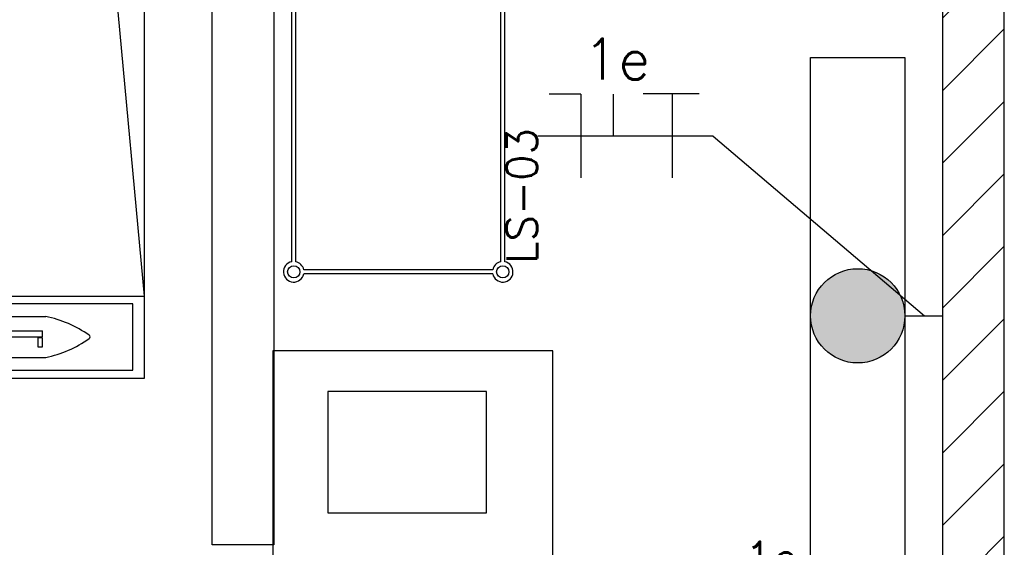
# Model space of a CAD drawing. Extents: x -118.2 to -44.5, y -40.2 to 1.8.
# Tile 47 of 56: x -83 to -80.6, y -17.9 to -16.7. Entities that reach past the tile are written whole.
import ezdxf
from ezdxf.enums import TextEntityAlignment as Align

# ---------------------------------------------------------------- set-up
doc = ezdxf.new("R2010")
doc.units = 0
doc.header["$MEASUREMENT"] = 0
for name, color, linetype in [('calha', 150, 'Continuous'), ('CIRCUITOS', 2, 'Continuous'), ('ILUMINACAO', 1, 'Continuous'), ('LINHA', 40, 'Continuous'), ('PAREDES', 8, 'Continuous'), ('TUB_ELETRICA', 5, 'Continuous')]:
    doc.layers.add(name, color=color, linetype=linetype)
doc.styles.add('20--4-0', font='romans.shx', dxfattribs={"height": 0.08})
doc.styles.add('ROMANS', font='romans')

# ---------------------------------------------------------------- blocks, each defined once
blk = doc.blocks.new('LS-24')
for p, q in [((-153.9977, 59.9637), (-153.5353, 59.9637)), ((-153.9977, 59.7438), (-153.9977, 59.9637)), ((-153.5353, 59.0437), (-153.5353, 59.9637)), ((-153.9733, 59.309), (-153.9277, 59.8025)), ((-153.5353, 59.0437), (-153.6053, 59.8025)), ((-154.0732, 59.2542), (-154.0732, 59.7009)), ((-153.9733, 59.2542), (-153.9733, 59.7009)), ((-154.0732, 59.2542), (-153.9733, 59.2542)), ((-153.9977, 59.0437), (-153.9783, 59.2542)), ((-153.9977, 59.0437), (-153.9977, 59.2542)), ((-153.9977, 59.0437), (-153.5353, 59.0437)), ((-153.5353, 58.8437), (-153.5353, 59.0437)), ((-153.8845, 58.9039), (-153.8845, 58.9839)), ((-153.8745, 58.9939), (-153.7762, 58.9939)), ((-153.8745, 58.9439), (-153.8745, 58.9589)), ((-153.8745, 58.9589), (-153.7838, 58.9589)), ((-153.7838, 58.9439), (-153.7838, 58.9589)), ((-153.8745, 58.9439), (-153.7838, 58.9439)), ((-153.7956, 58.942), (-153.7956, 58.92)), ((-153.7841, 58.942), (-153.7956, 58.942)), ((-153.7841, 58.92), (-153.7841, 58.942)), ((-153.7956, 58.92), (-153.7841, 58.92)), ((-153.8745, 58.8939), (-153.7762, 58.8939)), ((-153.9977, 58.8437), (-153.5353, 58.8437))]:
    blk.add_line(p, q)
blk.add_lwpolyline([(-154.0632, 58.8437), (-153.9625, 58.8437), (-153.9625, 59.0437), (-154.0632, 59.0437)], close=True)
blk.add_lwpolyline([(-153.9625, 58.8628), (-153.5634, 58.8628), (-153.5634, 59.0244), (-153.9625, 59.0244)])
for centre, radius, start, end in [((-153.7665, 59.8025), 0.1612, 360, 180), ((-154.0232, 59.7009), 0.05, 0, 180), ((-153.8745, 58.9839), 0.01, 90, 180), ((-153.8345, 58.7139), 0.286, 54.9334, 78.2364), ((-153.8345, 59.1739), 0.286, 281.7636, 305.0666), ((-153.6731, 58.9439), 0.005, 305.0666, 54.9334), ((-153.8745, 58.9039), 0.01, 180, 270)]:
    blk.add_arc(centre, radius, start, end)
at = {"style": '20--4-0', "text_generation_flag": 6}
blk.add_text('LS-24', height=0.075, rotation=180, dxfattribs=at).set_placement((-153.9648, 60.0061))
blk = doc.blocks.new('LS-19')
for p, q in [((-133.1754, 59.67), (-133.8587, 59.67)), ((-133.8587, 59.67), (-133.8587, 59.0725)), ((-133.1754, 58.0044), (-133.1754, 59.67)), ((-133.3377, 59.5712), (-133.7248, 59.5712)), ((-133.7248, 59.5712), (-133.7248, 59.275)), ((-133.3377, 59.275), (-133.3377, 59.5712)), ((-133.7248, 59.275), (-133.3377, 59.275))]:
    blk.add_line(p, q)
blk = doc.blocks.new('LS-03')
at = {"layer": 'PAREDES'}
for p, q in [((-19.2767, 20.4556), (-18.1357, 20.4556)), ((-19.2767, 20.4456), (-18.1357, 20.4456)), ((-19.3062, 19.965), (-19.3062, 20.4261)), ((-19.2962, 19.965), (-19.2962, 20.4261)), ((-18.1162, 19.965), (-18.1162, 20.4261)), ((-18.1062, 19.965), (-18.1062, 20.4261)), ((-19.2767, 19.9456), (-18.1357, 19.9456)), ((-19.2767, 19.9356), (-18.1357, 19.9356))]:
    blk.add_line(p, q, dxfattribs=at)
for centre in [(-19.3012, 20.4506), (-18.1112, 20.4506), (-19.3012, 19.9406), (-18.1112, 19.9406)]:
    blk.add_circle(centre, 0.015, dxfattribs=at)
for centre, start, end in [((-19.3012, 20.4506), 11.537, 258.463), ((-18.1112, 20.4506), 281.537, 168.463), ((-19.3012, 20.4506), 281.537, 348.463), ((-18.1112, 20.4506), 191.537, 258.463), ((-19.3012, 19.9406), 101.537, 348.463), ((-19.3012, 19.9406), 11.537, 78.463), ((-18.1112, 19.9406), 191.537, 78.463), ((-18.1112, 19.9406), 101.537, 168.463)]:
    blk.add_arc(centre, 0.025, start, end, dxfattribs=at)
at = {"layer": 'PAREDES', "style": '20--4-0'}
blk.add_text('LS-03', height=0.075, dxfattribs=at).set_placement((-19.2817, 19.8567))
blk = doc.blocks.new('LF4X408')
for p, q in [((-630, 115), (630, 115)), ((-630, -115), (-630, 115)), ((630, 115), (630, -115)), ((630, -115), (-630, -115))]:
    blk.add_line(p, q)
blk.add_circle((0, 0), 115)
at = {"style": 'ROMANS', "flags": 8}
for tag, p in [('009', (590.9, 199.3)), ('001', (-624, -200.4))]:
    blk.add_attdef(tag, text='', height=80, dxfattribs=at).set_placement(p, align=Align.MIDDLE_CENTER)
blk.add_attdef('020', text='', height=80, dxfattribs=at).set_placement((565.7, -164.1), align=Align.TOP_LEFT)

msp = doc.modelspace()

# ---------------------------------------------------------------- hatches: boundary and pattern name
at = {"layer": 'calha'}
h = msp.add_hatch(dxfattribs=at)
h.set_pattern_fill('ANSI31', color=256, style=0)
h.set_pattern_definition([(45, (-92.47007, 71.10702), (-0.08838835, 0.08838835), [])])
h.paths.add_polyline_path([(-80.7021, -11.821), (-80.5521, -11.821), (-80.5521, -8.5269), (-80.7021, -8.5269)])
h.paths.add_polyline_path([(-80.5521, -12.257), (-80.7021, -12.257), (-80.7021, -27.3769), (-80.5521, -27.3769)])
at = {"layer": 'ILUMINACAO'}
h = msp.add_hatch(color=256, dxfattribs=at)
edge = h.paths.add_edge_path()
edge.add_line((-80.7947, -16.7469), (-80.7947, -18.0069))
edge = h.paths.add_edge_path()
edge.add_line((-80.7947, -18.0069), (-81.0247, -18.0069))
edge = h.paths.add_edge_path()
edge.add_line((-81.0247, -18.0069), (-81.0247, -16.7469))
edge = h.paths.add_edge_path()
edge.add_line((-81.0247, -16.7469), (-80.7947, -16.7469))
edge = h.paths.add_edge_path()
edge.add_arc((-80.9097, -17.3769), 0.115, 0, 360)
h.paths.add_polyline_path([(-80.7914, -18.0279), (-80.6295, -18.0279), (-80.6295, -17.9079), (-80.7914, -17.9079)], flags=9)

# ---------------------------------------------------------------- linework, layer by layer
at = {"layer": 'calha'}
for p, q in [((-80.5521, -27.3769), (-80.5521, -8.5269)), ((-80.7021, -27.3769), (-80.7021, -12.1855))]:
    msp.add_line(p, q, dxfattribs=at)
at = {"layer": 'CIRCUITOS'}
for p, q in [((-81.5852, -16.8366), (-81.6622, -16.8366)), ((-81.5852, -16.8366), (-81.5852, -17.0402)), ((-81.5063, -16.8366), (-81.5063, -16.9384)), ((-81.4334, -16.8347), (-81.2968, -16.8347)), ((-81.3622, -16.8347), (-81.3622, -17.0402))]:
    msp.add_line(p, q, dxfattribs=at)
at = {"layer": 'LINHA'}
for q in [(-81.6901, -16.9384), (-80.7471, -17.3769)]:
    msp.add_line((-81.2623, -16.9384), q, dxfattribs=at)
at = {"layer": 'PAREDES', "lineweight": -3}
for p, q in [((-82.3347, -16.0769), (-82.3347, -17.9354)), ((-82.4847, -17.9354), (-82.4847, -16.2269)), ((-82.3347, -17.9354), (-82.4847, -17.9354))]:
    msp.add_line(p, q, dxfattribs=at)
at = {"layer": 'TUB_ELETRICA'}
msp.add_line((-80.7947, -17.3769), (-80.7021, -17.3769), dxfattribs=at)

# ---------------------------------------------------------------- block references
at = {"layer": 'ILUMINACAO'}
ref = msp.add_blockref('LF4X408', (-80.9097, -17.3769), dxfattribs=dict(at, xscale=0.001000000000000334, yscale=0.001000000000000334, zscale=0.001000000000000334, rotation=270))
ref.add_attrib('009', '1e', dxfattribs={"layer": '0', "height": 0.08, "style": 'ROMANS', "flags": 8}).set_placement((-81.121, -17.9679), align=Align.MIDDLE_CENTER)
at = {"layer": 'PAREDES', "lineweight": -3, "rotation": 90.00000000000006}
msp.add_blockref('LS-03', (-61.8352, 2.0316), dxfattribs=at)
at = {"layer": 'PAREDES', "lineweight": -3}
for name, p in [('LS-24', (70.8852, -76.3723)), ('LS-19', (51.5221, -77.1323))]:
    msp.add_blockref(name, p, dxfattribs=at)

# ---------------------------------------------------------------- texts
at = {"layer": 'CIRCUITOS', "style": 'ROMANS'}
msp.add_text('1e', height=0.1, dxfattribs=at).set_placement((-81.498, -16.8008), align=Align.CENTER)

doc.saveas('drawing.dxf')
